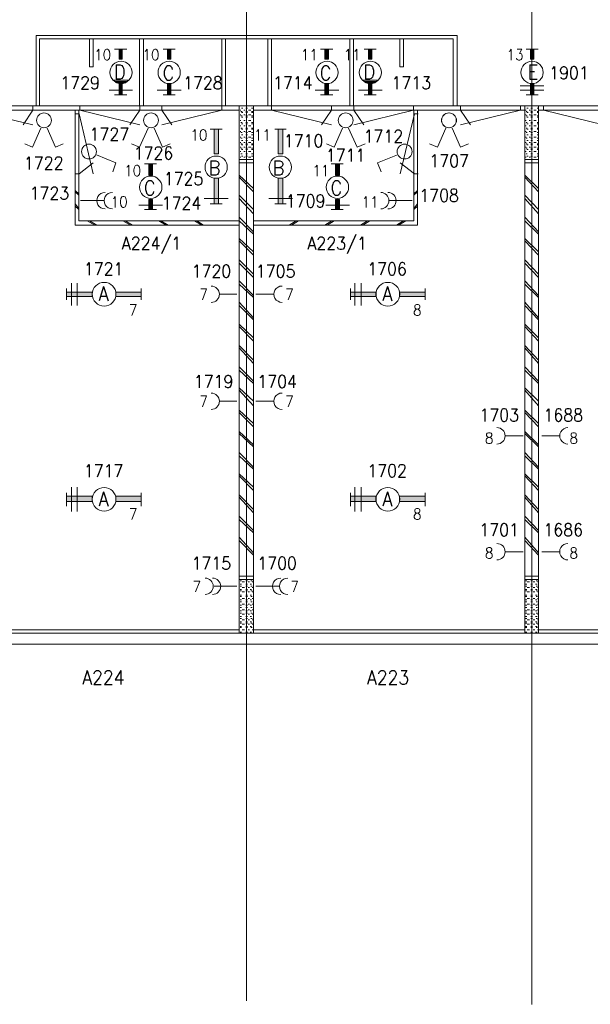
# Model space of a CAD drawing. Header units: metres. Extents: x -167 to -48, y -1901 to -1817.
# Tile 26 of 55: x -107 to -99, y -1865 to -1852. Entities that reach past the tile are written whole.
import ezdxf
from ezdxf.enums import TextEntityAlignment as Align

# ---------------------------------------------------------------- set-up
doc = ezdxf.new("R2010")
doc.units = ezdxf.units.M
doc.header["$MEASUREMENT"] = 0
doc.layers.add('Level 1', color=1, linetype='Continuous', lineweight=0)
doc.styles.add('Style-STANDARD', font='STANDARD.shx')

# ---------------------------------------------------------------- blocks, each defined once
blk = doc.blocks.new('FCAD15')
at = {"layer": 'Level 1', "color": 1, "linetype": 'Continuous', "lineweight": 0}
blk.add_circle((0, 0), 1, dxfattribs=at)
blk = doc.blocks.new('FCAD16')
at = {"layer": 'Level 1', "color": 1, "linetype": 'Continuous', "lineweight": 0}
blk.add_circle((0, 0), 1, dxfattribs=at)
blk = doc.blocks.new('FCAD17')
at = {"layer": 'Level 1', "color": 1, "linetype": 'Continuous', "lineweight": 0}
blk.add_circle((0, 0), 1, dxfattribs=at)
blk = doc.blocks.new('FCAD18')
at = {"layer": 'Level 1', "color": 1, "linetype": 'Continuous', "lineweight": 0}
blk.add_circle((0, 0), 1, dxfattribs=at)

msp = doc.modelspace()

# ---------------------------------------------------------------- linework, layer by layer
at = {"layer": 'Level 1', "color": 11, "linetype": 'Continuous', "lineweight": 0}
for p, q in [((-103.503, -1838.601), (-103.503, -1865.305)), ((-99.507, -1838.601), (-99.507, -1865.352)), ((-153.351, -1852.758), (-53.808, -1852.758)), ((-153.351, -1860.305), (-53.808, -1860.305))]:
    msp.add_line(p, q, dxfattribs=at)
at = {"layer": 'Level 1', "color": 1, "linetype": 'Continuous', "lineweight": 0}
for p, q in [((-106.451, -1852.758), (-106.451, -1851.773)), ((-106.451, -1851.773), (-100.554, -1851.773)), ((-100.554, -1852.758), (-100.554, -1851.773)), ((-106.402, -1852.758), (-106.402, -1851.82)), ((-106.402, -1851.82), (-100.607, -1851.82)), ((-105.703, -1851.82), (-105.703, -1852.211)), ((-105.652, -1852.211), (-105.652, -1851.82)), ((-105.001, -1852.758), (-105.001, -1851.82)), ((-104.949, -1852.758), (-104.949, -1851.82)), ((-103.851, -1852.758), (-103.851, -1851.82)), ((-103.798, -1852.758), (-103.798, -1851.82)), ((-103.203, -1852.758), (-103.203, -1851.82)), ((-103.154, -1852.758), (-103.154, -1851.82)), ((-102.054, -1852.758), (-102.054, -1851.82)), ((-102.007, -1852.758), (-102.007, -1851.82)), ((-101.355, -1852.211), (-101.355, -1851.82)), ((-101.306, -1851.82), (-101.306, -1852.211)), ((-100.607, -1852.758), (-100.607, -1851.82)), ((-105.179, -1851.961), (-105.351, -1851.961)), ((-104.501, -1851.961), (-104.673, -1851.961)), ((-102.294, -1851.961), (-102.466, -1851.961)), ((-101.687, -1851.961), (-101.855, -1851.961)), ((-99.585, -1851.961), (-99.416, -1851.961)), ((-105.703, -1852.211), (-105.652, -1852.211)), ((-101.306, -1852.211), (-101.355, -1852.211)), ((-105.154, -1852.399), (-105.382, -1852.399)), ((-105.162, -1852.399), (-105.363, -1852.399)), ((-105.173, -1852.414), (-105.351, -1852.414)), ((-105.191, -1852.43), (-105.339, -1852.43)), ((-105.203, -1852.43), (-105.314, -1852.43)), ((-101.656, -1852.399), (-101.884, -1852.399)), ((-101.668, -1852.399), (-101.863, -1852.399)), ((-101.675, -1852.414), (-101.855, -1852.414)), ((-101.695, -1852.43), (-101.847, -1852.43)), ((-101.703, -1852.43), (-101.816, -1852.43)), ((-99.671, -1852.477), (-99.337, -1852.477)), ((-105.099, -1852.539), (-105.429, -1852.539)), ((-105.179, -1852.601), (-105.351, -1852.601)), ((-104.419, -1852.539), (-104.755, -1852.539)), ((-104.501, -1852.601), (-104.673, -1852.601)), ((-102.209, -1852.539), (-102.544, -1852.539)), ((-102.294, -1852.601), (-102.466, -1852.601)), ((-101.601, -1852.539), (-101.937, -1852.539)), ((-101.687, -1852.601), (-101.855, -1852.601)), ((-99.671, -1852.539), (-99.337, -1852.539)), ((-99.585, -1852.601), (-99.416, -1852.601)), ((-151.554, -1852.758), (-63.644, -1852.758)), ((-106.496, -1852.758), (-106.496, -1852.82)), ((-105.839, -1852.758), (-105.839, -1852.82)), ((-104.999, -1852.758), (-104.999, -1852.82)), ((-104.689, -1852.758), (-104.689, -1852.82)), ((-103.849, -1852.758), (-103.849, -1852.82)), ((-103.605, -1860.148), (-103.605, -1852.758)), ((-103.404, -1860.148), (-103.404, -1852.758)), ((-103.152, -1852.758), (-103.152, -1852.82)), ((-102.312, -1852.758), (-102.312, -1852.82)), ((-102.001, -1852.758), (-102.001, -1852.82)), ((-101.162, -1852.758), (-101.162, -1852.82)), ((-100.505, -1852.758), (-100.505, -1852.82)), ((-99.666, -1852.758), (-99.666, -1852.82)), ((-99.605, -1860.148), (-99.605, -1852.758)), ((-99.412, -1860.148), (-99.412, -1852.758)), ((-99.341, -1852.758), (-99.341, -1852.82)), ((-107.4, -1852.82), (-103.605, -1852.82)), ((-107.335, -1852.82), (-106.496, -1853.023)), ((-106.496, -1852.82), (-106.634, -1853.023)), ((-105.902, -1854.43), (-105.902, -1852.82)), ((-105.9, -1852.867), (-105.849, -1852.867)), ((-105.851, -1854.367), (-105.851, -1852.82)), ((-105.849, -1852.867), (-105.65, -1853.711)), ((-105.839, -1852.82), (-104.999, -1853.023)), ((-104.999, -1852.82), (-105.14, -1853.023)), ((-103.849, -1852.82), (-104.689, -1853.023)), ((-104.689, -1852.82), (-104.548, -1853.023)), ((-103.585, -1852.82), (-103.593, -1852.82)), ((-103.585, -1852.883), (-103.593, -1852.883)), ((-103.564, -1852.836), (-103.585, -1852.836)), ((-103.564, -1852.898), (-103.585, -1852.898)), ((-103.556, -1852.789), (-103.574, -1852.789)), ((-103.556, -1852.852), (-103.574, -1852.852)), ((-103.523, -1852.82), (-103.543, -1852.82)), ((-103.523, -1852.883), (-103.543, -1852.883)), ((-103.492, -1852.789), (-103.511, -1852.789)), ((-103.492, -1852.836), (-103.511, -1852.836)), ((-103.492, -1852.852), (-103.511, -1852.852)), ((-103.492, -1852.898), (-103.511, -1852.898)), ((-103.445, -1852.82), (-103.474, -1852.82)), ((-103.445, -1852.883), (-103.474, -1852.883)), ((-103.414, -1852.789), (-103.433, -1852.789)), ((-103.414, -1852.836), (-103.433, -1852.836)), ((-103.414, -1852.852), (-103.433, -1852.852)), ((-103.414, -1852.898), (-103.433, -1852.898)), ((-103.404, -1852.82), (-99.605, -1852.82)), ((-103.152, -1852.82), (-102.312, -1853.023)), ((-102.312, -1852.82), (-102.451, -1853.023)), ((-101.162, -1852.82), (-102.001, -1853.023)), ((-102.001, -1852.82), (-101.861, -1853.023)), ((-101.152, -1852.867), (-101.351, -1853.711)), ((-101.158, -1854.367), (-101.158, -1852.82)), ((-101.101, -1852.867), (-101.152, -1852.867)), ((-101.107, -1854.43), (-101.107, -1852.82)), ((-99.666, -1852.82), (-100.505, -1853.023)), ((-100.505, -1852.82), (-100.365, -1853.023)), ((-99.585, -1852.82), (-99.593, -1852.82)), ((-99.585, -1852.883), (-99.593, -1852.883)), ((-99.572, -1852.836), (-99.585, -1852.836)), ((-99.572, -1852.898), (-99.585, -1852.898)), ((-99.56, -1852.789), (-99.576, -1852.789)), ((-99.56, -1852.852), (-99.576, -1852.852)), ((-99.527, -1852.82), (-99.546, -1852.82)), ((-99.527, -1852.883), (-99.546, -1852.883)), ((-99.498, -1852.789), (-99.519, -1852.789)), ((-99.498, -1852.836), (-99.519, -1852.836)), ((-99.498, -1852.852), (-99.519, -1852.852)), ((-99.498, -1852.898), (-99.519, -1852.898)), ((-99.445, -1852.82), (-99.478, -1852.82)), ((-99.445, -1852.883), (-99.478, -1852.883)), ((-99.416, -1852.789), (-99.433, -1852.789)), ((-99.416, -1852.836), (-99.433, -1852.836)), ((-99.416, -1852.852), (-99.433, -1852.852)), ((-99.416, -1852.898), (-99.433, -1852.898)), ((-99.412, -1852.82), (-95.613, -1852.82)), ((-99.341, -1852.82), (-98.501, -1853.023)), ((-103.585, -1852.961), (-103.593, -1852.961)), ((-103.585, -1853.039), (-103.593, -1853.039)), ((-103.564, -1852.992), (-103.585, -1852.992)), ((-103.556, -1852.914), (-103.574, -1852.914)), ((-103.556, -1853.008), (-103.574, -1853.008)), ((-103.523, -1852.961), (-103.543, -1852.961)), ((-103.523, -1853.039), (-103.543, -1853.039)), ((-103.492, -1852.914), (-103.511, -1852.914)), ((-103.492, -1852.992), (-103.511, -1852.992)), ((-103.492, -1853.008), (-103.511, -1853.008)), ((-103.445, -1852.961), (-103.474, -1852.961)), ((-103.445, -1853.039), (-103.474, -1853.039)), ((-103.414, -1852.914), (-103.433, -1852.914)), ((-103.414, -1852.992), (-103.433, -1852.992)), ((-103.414, -1853.008), (-103.433, -1853.008)), ((-99.585, -1852.961), (-99.593, -1852.961)), ((-99.585, -1853.039), (-99.593, -1853.039)), ((-99.572, -1852.992), (-99.585, -1852.992)), ((-99.56, -1852.914), (-99.576, -1852.914)), ((-99.56, -1853.008), (-99.576, -1853.008)), ((-99.527, -1852.961), (-99.546, -1852.961)), ((-99.527, -1853.039), (-99.546, -1853.039)), ((-99.498, -1852.914), (-99.519, -1852.914)), ((-99.498, -1852.992), (-99.519, -1852.992)), ((-99.498, -1853.008), (-99.519, -1853.008)), ((-99.445, -1852.961), (-99.478, -1852.961)), ((-99.445, -1853.039), (-99.478, -1853.039)), ((-99.416, -1852.914), (-99.433, -1852.914)), ((-99.416, -1852.992), (-99.433, -1852.992)), ((-99.416, -1853.008), (-99.433, -1853.008)), ((-106.384, -1853.07), (-106.501, -1853.336)), ((-106.298, -1853.07), (-106.181, -1853.336)), ((-104.882, -1853.07), (-105.001, -1853.336)), ((-104.796, -1853.07), (-104.681, -1853.336)), ((-104.011, -1853.086), (-103.843, -1853.086)), ((-103.585, -1853.117), (-103.593, -1853.117)), ((-103.564, -1853.07), (-103.585, -1853.07)), ((-103.564, -1853.133), (-103.585, -1853.133)), ((-103.556, -1853.086), (-103.574, -1853.086)), ((-103.556, -1853.164), (-103.574, -1853.164)), ((-103.523, -1853.117), (-103.543, -1853.117)), ((-103.492, -1853.07), (-103.511, -1853.07)), ((-103.492, -1853.086), (-103.511, -1853.086)), ((-103.492, -1853.133), (-103.511, -1853.133)), ((-103.492, -1853.164), (-103.511, -1853.164)), ((-103.445, -1853.117), (-103.474, -1853.117)), ((-103.414, -1853.07), (-103.433, -1853.07)), ((-103.414, -1853.086), (-103.433, -1853.086)), ((-103.414, -1853.133), (-103.433, -1853.133)), ((-103.414, -1853.164), (-103.433, -1853.164)), ((-103.109, -1853.086), (-102.947, -1853.086)), ((-102.16, -1853.07), (-102.275, -1853.336)), ((-102.074, -1853.07), (-101.955, -1853.336)), ((-100.712, -1853.07), (-100.826, -1853.336)), ((-100.623, -1853.07), (-100.505, -1853.336)), ((-99.585, -1853.117), (-99.593, -1853.117)), ((-99.572, -1853.07), (-99.585, -1853.07)), ((-99.572, -1853.133), (-99.585, -1853.133)), ((-99.56, -1853.086), (-99.576, -1853.086)), ((-99.56, -1853.164), (-99.576, -1853.164)), ((-99.527, -1853.117), (-99.546, -1853.117)), ((-99.498, -1853.07), (-99.519, -1853.07)), ((-99.498, -1853.086), (-99.519, -1853.086)), ((-99.498, -1853.133), (-99.519, -1853.133)), ((-99.498, -1853.164), (-99.519, -1853.164)), ((-99.445, -1853.117), (-99.478, -1853.117)), ((-99.416, -1853.07), (-99.433, -1853.07)), ((-99.416, -1853.086), (-99.433, -1853.086)), ((-99.416, -1853.133), (-99.433, -1853.133)), ((-99.416, -1853.164), (-99.433, -1853.164)), ((-106.501, -1853.336), (-106.611, -1853.289)), ((-106.181, -1853.336), (-106.07, -1853.289)), ((-105.001, -1853.336), (-105.113, -1853.289)), ((-104.681, -1853.336), (-104.572, -1853.289)), ((-103.585, -1853.195), (-103.593, -1853.195)), ((-103.585, -1853.273), (-103.593, -1853.273)), ((-103.564, -1853.211), (-103.585, -1853.211)), ((-103.564, -1853.289), (-103.585, -1853.289)), ((-103.556, -1853.242), (-103.574, -1853.242)), ((-103.556, -1853.305), (-103.574, -1853.305)), ((-103.523, -1853.195), (-103.543, -1853.195)), ((-103.523, -1853.273), (-103.543, -1853.273)), ((-103.492, -1853.211), (-103.511, -1853.211)), ((-103.492, -1853.242), (-103.511, -1853.242)), ((-103.492, -1853.289), (-103.511, -1853.289)), ((-103.492, -1853.305), (-103.511, -1853.305)), ((-103.445, -1853.195), (-103.474, -1853.195)), ((-103.445, -1853.273), (-103.474, -1853.273)), ((-103.414, -1853.211), (-103.433, -1853.211)), ((-103.414, -1853.242), (-103.433, -1853.242)), ((-103.414, -1853.289), (-103.433, -1853.289)), ((-103.414, -1853.305), (-103.433, -1853.305)), ((-102.275, -1853.336), (-102.384, -1853.289)), ((-101.955, -1853.336), (-101.843, -1853.289)), ((-100.826, -1853.336), (-100.939, -1853.289)), ((-100.505, -1853.336), (-100.394, -1853.289)), ((-99.585, -1853.195), (-99.593, -1853.195)), ((-99.585, -1853.273), (-99.593, -1853.273)), ((-99.572, -1853.211), (-99.585, -1853.211)), ((-99.572, -1853.289), (-99.585, -1853.289)), ((-99.56, -1853.242), (-99.576, -1853.242)), ((-99.56, -1853.305), (-99.576, -1853.305)), ((-99.527, -1853.195), (-99.546, -1853.195)), ((-99.527, -1853.273), (-99.546, -1853.273)), ((-99.498, -1853.211), (-99.519, -1853.211)), ((-99.498, -1853.242), (-99.519, -1853.242)), ((-99.498, -1853.289), (-99.519, -1853.289)), ((-99.498, -1853.305), (-99.519, -1853.305)), ((-99.445, -1853.195), (-99.478, -1853.195)), ((-99.445, -1853.273), (-99.478, -1853.273)), ((-99.416, -1853.211), (-99.433, -1853.211)), ((-99.416, -1853.242), (-99.433, -1853.242)), ((-99.416, -1853.289), (-99.433, -1853.289)), ((-99.416, -1853.305), (-99.433, -1853.305)), ((-105.605, -1853.445), (-105.334, -1853.555)), ((-103.585, -1853.336), (-103.593, -1853.336)), ((-103.585, -1853.398), (-103.593, -1853.398)), ((-103.564, -1853.352), (-103.585, -1853.352)), ((-103.564, -1853.43), (-103.585, -1853.43)), ((-103.556, -1853.367), (-103.574, -1853.367)), ((-103.556, -1853.461), (-103.574, -1853.461)), ((-103.523, -1853.336), (-103.543, -1853.336)), ((-103.523, -1853.398), (-103.543, -1853.398)), ((-103.492, -1853.352), (-103.511, -1853.352)), ((-103.492, -1853.367), (-103.511, -1853.367)), ((-103.492, -1853.43), (-103.511, -1853.43)), ((-103.492, -1853.461), (-103.511, -1853.461)), ((-103.445, -1853.336), (-103.474, -1853.336)), ((-103.445, -1853.398), (-103.474, -1853.398)), ((-103.414, -1853.352), (-103.433, -1853.352)), ((-103.414, -1853.367), (-103.433, -1853.367)), ((-103.414, -1853.43), (-103.433, -1853.43)), ((-103.414, -1853.461), (-103.433, -1853.461)), ((-101.388, -1853.445), (-101.668, -1853.555)), ((-99.585, -1853.336), (-99.593, -1853.336)), ((-99.585, -1853.398), (-99.593, -1853.398)), ((-99.572, -1853.352), (-99.585, -1853.352)), ((-99.572, -1853.43), (-99.585, -1853.43)), ((-99.56, -1853.367), (-99.576, -1853.367)), ((-99.56, -1853.461), (-99.576, -1853.461)), ((-99.527, -1853.336), (-99.546, -1853.336)), ((-99.527, -1853.398), (-99.546, -1853.398)), ((-99.498, -1853.352), (-99.519, -1853.352)), ((-99.498, -1853.367), (-99.519, -1853.367)), ((-99.498, -1853.43), (-99.519, -1853.43)), ((-99.498, -1853.461), (-99.519, -1853.461)), ((-99.445, -1853.336), (-99.478, -1853.336)), ((-99.445, -1853.398), (-99.478, -1853.398)), ((-99.416, -1853.352), (-99.433, -1853.352)), ((-99.416, -1853.367), (-99.433, -1853.367)), ((-99.416, -1853.43), (-99.433, -1853.43)), ((-99.416, -1853.461), (-99.433, -1853.461)), ((-105.849, -1853.711), (-105.65, -1853.555)), ((-105.334, -1853.555), (-105.378, -1853.68)), ((-104.763, -1853.57), (-104.935, -1853.57)), ((-103.404, -1853.508), (-103.605, -1853.508)), ((-103.404, -1853.555), (-103.605, -1853.555)), ((-103.585, -1853.476), (-103.593, -1853.476)), ((-103.564, -1853.508), (-103.585, -1853.508)), ((-103.523, -1853.476), (-103.543, -1853.476)), ((-103.492, -1853.508), (-103.511, -1853.508)), ((-103.445, -1853.476), (-103.474, -1853.476)), ((-103.414, -1853.508), (-103.433, -1853.508)), ((-102.148, -1853.57), (-102.316, -1853.57)), ((-101.668, -1853.555), (-101.617, -1853.68)), ((-101.152, -1853.711), (-101.351, -1853.555)), ((-99.412, -1853.508), (-99.605, -1853.508)), ((-99.412, -1853.555), (-99.605, -1853.555)), ((-99.585, -1853.476), (-99.593, -1853.476)), ((-99.572, -1853.508), (-99.585, -1853.508)), ((-99.527, -1853.476), (-99.546, -1853.476)), ((-99.498, -1853.508), (-99.519, -1853.508)), ((-99.445, -1853.476), (-99.478, -1853.476)), ((-99.416, -1853.508), (-99.433, -1853.508)), ((-105.9, -1853.711), (-105.849, -1853.711)), ((-103.404, -1853.914), (-103.605, -1853.727)), ((-101.101, -1853.711), (-101.152, -1853.711)), ((-99.412, -1853.914), (-99.605, -1853.727)), ((-103.404, -1853.961), (-103.605, -1853.758)), ((-99.412, -1853.961), (-99.605, -1853.758)), ((-105.851, -1853.992), (-105.902, -1853.945)), ((-105.851, -1854.008), (-105.902, -1853.961)), ((-103.404, -1854.211), (-103.605, -1854.008)), ((-101.158, -1853.992), (-101.107, -1853.945)), ((-101.158, -1854.008), (-101.107, -1853.961)), ((-99.412, -1854.211), (-99.605, -1854.008)), ((-105.851, -1854.195), (-105.902, -1854.133)), ((-105.503, -1854.086), (-105.828, -1854.086)), ((-104.681, -1854.148), (-105.013, -1854.148)), ((-103.761, -1854.055), (-104.097, -1854.055)), ((-104.011, -1854.133), (-103.843, -1854.133)), ((-103.404, -1854.273), (-103.605, -1854.055)), ((-102.861, -1854.055), (-103.191, -1854.055)), ((-103.109, -1854.133), (-102.947, -1854.133)), ((-102.062, -1854.148), (-102.394, -1854.148)), ((-101.503, -1854.086), (-101.181, -1854.086)), ((-101.158, -1854.195), (-101.107, -1854.133)), ((-99.412, -1854.273), (-99.605, -1854.055)), ((-105.851, -1854.211), (-105.902, -1854.164)), ((-104.763, -1854.211), (-104.935, -1854.211)), ((-102.148, -1854.211), (-102.316, -1854.211)), ((-101.158, -1854.211), (-101.107, -1854.164)), ((-103.605, -1854.367), (-105.851, -1854.367)), ((-105.628, -1854.43), (-105.734, -1854.367)), ((-105.601, -1854.43), (-105.703, -1854.367)), ((-105.128, -1854.43), (-105.236, -1854.367)), ((-105.099, -1854.43), (-105.203, -1854.367)), ((-104.63, -1854.43), (-104.732, -1854.367)), ((-104.603, -1854.43), (-104.705, -1854.367)), ((-104.13, -1854.43), (-104.234, -1854.367)), ((-104.105, -1854.43), (-104.201, -1854.367)), ((-103.404, -1854.523), (-103.605, -1854.32)), ((-103.404, -1854.555), (-103.605, -1854.367)), ((-103.404, -1854.367), (-101.158, -1854.367)), ((-102.904, -1854.43), (-102.806, -1854.367)), ((-102.873, -1854.43), (-102.775, -1854.367)), ((-102.406, -1854.43), (-102.308, -1854.367)), ((-102.373, -1854.43), (-102.275, -1854.367)), ((-101.906, -1854.43), (-101.808, -1854.367)), ((-101.874, -1854.43), (-101.777, -1854.367)), ((-101.404, -1854.43), (-101.306, -1854.367)), ((-101.374, -1854.43), (-101.273, -1854.367)), ((-99.412, -1854.523), (-99.605, -1854.32)), ((-99.412, -1854.555), (-99.605, -1854.367)), ((-103.605, -1854.43), (-105.902, -1854.43)), ((-103.404, -1854.43), (-101.107, -1854.43)), ((-103.404, -1854.805), (-103.605, -1854.617)), ((-103.404, -1854.852), (-103.605, -1854.649)), ((-99.412, -1854.805), (-99.605, -1854.617)), ((-99.412, -1854.852), (-99.605, -1854.649)), ((-103.404, -1855.117), (-103.605, -1854.914)), ((-103.404, -1855.164), (-103.605, -1854.961)), ((-99.412, -1855.117), (-99.605, -1854.914)), ((-99.412, -1855.164), (-99.605, -1854.961)), ((-105.955, -1855.555), (-105.955, -1855.242)), ((-105.876, -1855.555), (-105.876, -1855.242)), ((-103.404, -1855.414), (-103.605, -1855.211)), ((-101.984, -1855.555), (-101.984, -1855.242)), ((-101.898, -1855.555), (-101.898, -1855.242)), ((-99.412, -1855.414), (-99.605, -1855.211)), ((-106.025, -1855.32), (-106.025, -1855.476)), ((-104.978, -1855.32), (-104.978, -1855.476)), ((-103.404, -1855.445), (-103.605, -1855.258)), ((-102.048, -1855.32), (-102.048, -1855.476)), ((-101.001, -1855.32), (-101.001, -1855.476)), ((-99.412, -1855.445), (-99.605, -1855.258)), ((-103.638, -1855.398), (-103.876, -1855.398)), ((-103.404, -1855.727), (-103.605, -1855.508)), ((-103.371, -1855.398), (-103.128, -1855.398)), ((-99.412, -1855.727), (-99.605, -1855.508)), ((-103.404, -1855.758), (-103.605, -1855.555)), ((-99.412, -1855.758), (-99.605, -1855.555)), ((-103.404, -1856.008), (-103.605, -1855.82)), ((-103.404, -1856.055), (-103.605, -1855.851)), ((-99.412, -1856.008), (-99.605, -1855.82)), ((-99.412, -1856.055), (-99.605, -1855.851)), ((-103.404, -1856.32), (-103.605, -1856.117)), ((-103.404, -1856.367), (-103.605, -1856.148)), ((-99.412, -1856.32), (-99.605, -1856.117)), ((-99.412, -1856.367), (-99.605, -1856.148)), ((-103.404, -1856.617), (-103.605, -1856.414)), ((-103.404, -1856.649), (-103.605, -1856.461)), ((-99.412, -1856.617), (-99.605, -1856.414)), ((-99.412, -1856.649), (-99.605, -1856.461)), ((-103.404, -1856.898), (-103.605, -1856.711)), ((-103.404, -1856.961), (-103.605, -1856.742)), ((-99.412, -1856.898), (-99.605, -1856.711)), ((-99.412, -1856.961), (-99.605, -1856.742)), ((-103.638, -1856.898), (-103.876, -1856.898)), ((-103.371, -1856.898), (-103.128, -1856.898)), ((-103.404, -1857.211), (-103.605, -1857.023)), ((-99.412, -1857.211), (-99.605, -1857.023)), ((-103.404, -1857.258), (-103.605, -1857.055)), ((-99.412, -1857.258), (-99.605, -1857.055)), ((-103.404, -1857.508), (-103.605, -1857.32)), ((-99.412, -1857.508), (-99.605, -1857.32)), ((-103.404, -1857.539), (-103.605, -1857.352)), ((-99.628, -1857.383), (-99.875, -1857.383)), ((-99.412, -1857.539), (-99.605, -1857.352)), ((-99.367, -1857.383), (-99.121, -1857.383)), ((-103.404, -1857.82), (-103.605, -1857.617)), ((-103.404, -1857.851), (-103.605, -1857.664)), ((-99.412, -1857.82), (-99.605, -1857.617)), ((-99.412, -1857.851), (-99.605, -1857.664)), ((-103.404, -1858.101), (-103.605, -1857.914)), ((-103.404, -1858.148), (-103.605, -1857.945)), ((-99.412, -1858.101), (-99.605, -1857.914)), ((-99.412, -1858.148), (-99.605, -1857.945)), ((-105.955, -1858.445), (-105.955, -1858.101)), ((-105.876, -1858.445), (-105.876, -1858.101)), ((-101.984, -1858.445), (-101.984, -1858.101)), ((-101.898, -1858.445), (-101.898, -1858.101)), ((-106.025, -1858.18), (-106.025, -1858.367)), ((-104.978, -1858.18), (-104.978, -1858.367)), ((-103.404, -1858.414), (-103.605, -1858.211)), ((-103.404, -1858.461), (-103.605, -1858.242)), ((-102.048, -1858.18), (-102.048, -1858.367)), ((-101.001, -1858.18), (-101.001, -1858.367)), ((-99.412, -1858.414), (-99.605, -1858.211)), ((-99.412, -1858.461), (-99.605, -1858.242)), ((-103.404, -1858.711), (-103.605, -1858.508)), ((-103.404, -1858.742), (-103.605, -1858.555)), ((-99.412, -1858.711), (-99.605, -1858.508)), ((-99.412, -1858.742), (-99.605, -1858.555)), ((-103.404, -1859.023), (-103.605, -1858.805)), ((-99.412, -1859.023), (-99.605, -1858.805)), ((-103.404, -1859.055), (-103.605, -1858.852)), ((-99.412, -1859.055), (-99.605, -1858.852)), ((-99.628, -1859.008), (-99.875, -1859.008)), ((-99.367, -1859.008), (-99.121, -1859.008)), ((-103.605, -1859.352), (-103.404, -1859.352)), ((-99.605, -1859.352), (-99.412, -1859.352)), ((-103.959, -1859.492), (-103.638, -1859.492)), ((-103.605, -1859.398), (-103.404, -1859.398)), ((-103.593, -1859.414), (-103.574, -1859.414)), ((-103.593, -1859.461), (-103.574, -1859.461)), ((-103.593, -1859.492), (-103.574, -1859.492)), ((-103.564, -1859.43), (-103.531, -1859.43)), ((-103.564, -1859.508), (-103.531, -1859.508)), ((-103.511, -1859.414), (-103.492, -1859.414)), ((-103.511, -1859.461), (-103.492, -1859.461)), ((-103.511, -1859.492), (-103.492, -1859.492)), ((-103.482, -1859.43), (-103.464, -1859.43)), ((-103.482, -1859.508), (-103.464, -1859.508)), ((-103.453, -1859.461), (-103.433, -1859.461)), ((-103.445, -1859.414), (-103.425, -1859.414)), ((-103.445, -1859.492), (-103.425, -1859.492)), ((-103.425, -1859.43), (-103.414, -1859.43)), ((-103.425, -1859.508), (-103.414, -1859.508)), ((-103.046, -1859.492), (-103.371, -1859.492)), ((-99.605, -1859.398), (-99.412, -1859.398)), ((-99.593, -1859.414), (-99.576, -1859.414)), ((-99.593, -1859.461), (-99.576, -1859.461)), ((-99.593, -1859.492), (-99.576, -1859.492)), ((-99.572, -1859.43), (-99.539, -1859.43)), ((-99.572, -1859.508), (-99.539, -1859.508)), ((-99.519, -1859.414), (-99.498, -1859.414)), ((-99.519, -1859.461), (-99.498, -1859.461)), ((-99.519, -1859.492), (-99.498, -1859.492)), ((-99.49, -1859.43), (-99.464, -1859.43)), ((-99.49, -1859.508), (-99.464, -1859.508)), ((-99.457, -1859.461), (-99.433, -1859.461)), ((-99.445, -1859.414), (-99.425, -1859.414)), ((-99.445, -1859.492), (-99.425, -1859.492)), ((-99.425, -1859.43), (-99.416, -1859.43)), ((-99.425, -1859.508), (-99.416, -1859.508)), ((-103.593, -1859.539), (-103.574, -1859.539)), ((-103.593, -1859.555), (-103.574, -1859.555)), ((-103.593, -1859.617), (-103.574, -1859.617)), ((-103.593, -1859.633), (-103.574, -1859.633)), ((-103.564, -1859.57), (-103.531, -1859.57)), ((-103.564, -1859.664), (-103.531, -1859.664)), ((-103.511, -1859.539), (-103.492, -1859.539)), ((-103.511, -1859.555), (-103.492, -1859.555)), ((-103.511, -1859.617), (-103.492, -1859.617)), ((-103.511, -1859.633), (-103.492, -1859.633)), ((-103.482, -1859.57), (-103.464, -1859.57)), ((-103.482, -1859.664), (-103.464, -1859.664)), ((-103.453, -1859.539), (-103.433, -1859.539)), ((-103.453, -1859.617), (-103.433, -1859.617)), ((-103.445, -1859.555), (-103.425, -1859.555)), ((-103.445, -1859.633), (-103.425, -1859.633)), ((-103.425, -1859.57), (-103.414, -1859.57)), ((-103.425, -1859.664), (-103.414, -1859.664)), ((-99.593, -1859.539), (-99.576, -1859.539)), ((-99.593, -1859.555), (-99.576, -1859.555)), ((-99.593, -1859.617), (-99.576, -1859.617)), ((-99.593, -1859.633), (-99.576, -1859.633)), ((-99.572, -1859.57), (-99.539, -1859.57)), ((-99.572, -1859.664), (-99.539, -1859.664)), ((-99.519, -1859.539), (-99.498, -1859.539)), ((-99.519, -1859.555), (-99.498, -1859.555)), ((-99.519, -1859.617), (-99.498, -1859.617)), ((-99.519, -1859.633), (-99.498, -1859.633)), ((-99.49, -1859.57), (-99.464, -1859.57)), ((-99.49, -1859.664), (-99.464, -1859.664)), ((-99.457, -1859.539), (-99.433, -1859.539)), ((-99.457, -1859.617), (-99.433, -1859.617)), ((-99.445, -1859.555), (-99.425, -1859.555)), ((-99.445, -1859.633), (-99.425, -1859.633)), ((-99.425, -1859.57), (-99.416, -1859.57)), ((-99.425, -1859.664), (-99.416, -1859.664)), ((-103.593, -1859.68), (-103.574, -1859.68)), ((-103.593, -1859.711), (-103.574, -1859.711)), ((-103.593, -1859.758), (-103.574, -1859.758)), ((-103.593, -1859.789), (-103.574, -1859.789)), ((-103.564, -1859.742), (-103.531, -1859.742)), ((-103.511, -1859.68), (-103.492, -1859.68)), ((-103.511, -1859.711), (-103.492, -1859.711)), ((-103.511, -1859.758), (-103.492, -1859.758)), ((-103.511, -1859.789), (-103.492, -1859.789)), ((-103.482, -1859.742), (-103.464, -1859.742)), ((-103.453, -1859.68), (-103.433, -1859.68)), ((-103.453, -1859.758), (-103.433, -1859.758)), ((-103.445, -1859.711), (-103.425, -1859.711)), ((-103.445, -1859.789), (-103.425, -1859.789)), ((-103.425, -1859.742), (-103.414, -1859.742)), ((-99.593, -1859.68), (-99.576, -1859.68)), ((-99.593, -1859.711), (-99.576, -1859.711)), ((-99.593, -1859.758), (-99.576, -1859.758)), ((-99.593, -1859.789), (-99.576, -1859.789)), ((-99.572, -1859.742), (-99.539, -1859.742)), ((-99.519, -1859.68), (-99.498, -1859.68)), ((-99.519, -1859.711), (-99.498, -1859.711)), ((-99.519, -1859.758), (-99.498, -1859.758)), ((-99.519, -1859.789), (-99.498, -1859.789)), ((-99.49, -1859.742), (-99.464, -1859.742)), ((-99.457, -1859.68), (-99.433, -1859.68)), ((-99.457, -1859.758), (-99.433, -1859.758)), ((-99.445, -1859.711), (-99.425, -1859.711)), ((-99.445, -1859.789), (-99.425, -1859.789)), ((-99.425, -1859.742), (-99.416, -1859.742)), ((-103.593, -1859.836), (-103.574, -1859.836)), ((-103.593, -1859.867), (-103.574, -1859.867)), ((-103.593, -1859.914), (-103.574, -1859.914)), ((-103.593, -1859.945), (-103.574, -1859.945)), ((-103.564, -1859.82), (-103.531, -1859.82)), ((-103.564, -1859.883), (-103.531, -1859.883)), ((-103.511, -1859.836), (-103.492, -1859.836)), ((-103.511, -1859.867), (-103.492, -1859.867)), ((-103.511, -1859.914), (-103.492, -1859.914)), ((-103.511, -1859.945), (-103.492, -1859.945)), ((-103.482, -1859.82), (-103.464, -1859.82)), ((-103.482, -1859.883), (-103.464, -1859.883)), ((-103.453, -1859.836), (-103.433, -1859.836)), ((-103.453, -1859.914), (-103.433, -1859.914)), ((-103.445, -1859.867), (-103.425, -1859.867)), ((-103.445, -1859.945), (-103.425, -1859.945)), ((-103.425, -1859.82), (-103.414, -1859.82)), ((-103.425, -1859.883), (-103.414, -1859.883)), ((-99.593, -1859.836), (-99.576, -1859.836)), ((-99.593, -1859.867), (-99.576, -1859.867)), ((-99.593, -1859.914), (-99.576, -1859.914)), ((-99.593, -1859.945), (-99.576, -1859.945)), ((-99.572, -1859.82), (-99.539, -1859.82)), ((-99.572, -1859.883), (-99.539, -1859.883)), ((-99.519, -1859.836), (-99.498, -1859.836)), ((-99.519, -1859.867), (-99.498, -1859.867)), ((-99.519, -1859.914), (-99.498, -1859.914)), ((-99.519, -1859.945), (-99.498, -1859.945)), ((-99.49, -1859.82), (-99.464, -1859.82)), ((-99.49, -1859.883), (-99.464, -1859.883)), ((-99.457, -1859.836), (-99.433, -1859.836)), ((-99.457, -1859.914), (-99.433, -1859.914)), ((-99.445, -1859.867), (-99.425, -1859.867)), ((-99.445, -1859.945), (-99.425, -1859.945)), ((-99.425, -1859.82), (-99.416, -1859.82)), ((-99.425, -1859.883), (-99.416, -1859.883)), ((-103.593, -1859.992), (-103.574, -1859.992)), ((-103.593, -1860.008), (-103.574, -1860.008)), ((-103.593, -1860.055), (-103.574, -1860.055)), ((-103.593, -1860.07), (-103.574, -1860.07)), ((-103.564, -1859.961), (-103.531, -1859.961)), ((-103.564, -1860.023), (-103.531, -1860.023)), ((-103.511, -1859.992), (-103.492, -1859.992)), ((-103.511, -1860.008), (-103.492, -1860.008)), ((-103.511, -1860.055), (-103.492, -1860.055)), ((-103.511, -1860.07), (-103.492, -1860.07)), ((-103.482, -1859.961), (-103.464, -1859.961)), ((-103.482, -1860.023), (-103.464, -1860.023)), ((-103.453, -1859.992), (-103.433, -1859.992)), ((-103.453, -1860.055), (-103.433, -1860.055)), ((-103.445, -1860.008), (-103.425, -1860.008)), ((-103.445, -1860.07), (-103.425, -1860.07)), ((-103.425, -1859.961), (-103.414, -1859.961)), ((-103.425, -1860.023), (-103.414, -1860.023)), ((-99.593, -1859.992), (-99.576, -1859.992)), ((-99.593, -1860.008), (-99.576, -1860.008)), ((-99.593, -1860.055), (-99.576, -1860.055)), ((-99.593, -1860.07), (-99.576, -1860.07)), ((-99.572, -1859.961), (-99.539, -1859.961)), ((-99.572, -1860.023), (-99.539, -1860.023)), ((-99.519, -1859.992), (-99.498, -1859.992)), ((-99.519, -1860.008), (-99.498, -1860.008)), ((-99.519, -1860.055), (-99.498, -1860.055)), ((-99.519, -1860.07), (-99.498, -1860.07)), ((-99.49, -1859.961), (-99.464, -1859.961)), ((-99.49, -1860.023), (-99.464, -1860.023)), ((-99.457, -1859.992), (-99.433, -1859.992)), ((-99.457, -1860.055), (-99.433, -1860.055)), ((-99.445, -1860.008), (-99.425, -1860.008)), ((-99.445, -1860.07), (-99.425, -1860.07)), ((-99.425, -1859.961), (-99.416, -1859.961)), ((-99.425, -1860.023), (-99.416, -1860.023)), ((-147.548, -1860.148), (-91.416, -1860.148)), ((-107.4, -1860.101), (-103.605, -1860.101)), ((-103.593, -1860.133), (-103.574, -1860.133)), ((-103.564, -1860.101), (-103.531, -1860.101)), ((-103.511, -1860.133), (-103.492, -1860.133)), ((-103.482, -1860.101), (-103.464, -1860.101)), ((-103.453, -1860.133), (-103.433, -1860.133)), ((-103.425, -1860.101), (-103.414, -1860.101)), ((-103.404, -1860.101), (-99.605, -1860.101)), ((-99.593, -1860.133), (-99.576, -1860.133)), ((-99.572, -1860.101), (-99.539, -1860.101)), ((-99.519, -1860.133), (-99.498, -1860.133)), ((-99.49, -1860.101), (-99.464, -1860.101)), ((-99.457, -1860.133), (-99.433, -1860.133)), ((-99.425, -1860.101), (-99.416, -1860.101)), ((-99.412, -1860.101), (-95.613, -1860.101)), ((-147.701, -1860.305), (-91.267, -1860.305))]:
    msp.add_line(p, q, dxfattribs=at)
for centre, radius in [((-105.261, -1852.289), 0.156), ((-104.587, -1852.289), 0.156), ((-102.376, -1852.289), 0.156), ((-101.769, -1852.289), 0.156), ((-99.503, -1852.289), 0.156), ((-106.341, -1852.961), 0.104), ((-104.841, -1852.961), 0.104), ((-102.115, -1852.961), 0.104), ((-100.669, -1852.961), 0.104), ((-100.666, -1852.961), 0.104), ((-105.71, -1853.398), 0.104), ((-101.289, -1853.398), 0.104), ((-103.929, -1853.617), 0.156), ((-103.029, -1853.617), 0.156), ((-104.845, -1853.898), 0.156), ((-102.23, -1853.898), 0.156)]:
    msp.add_circle(centre, radius, dxfattribs=at)
for centre, start, end in [((-105.486, -1854.086), 90, 270.0002), ((-105.382, -1854.086), 90, 270.0002), ((-101.624, -1854.086), 270.0001, 90), ((-101.523, -1854.086), 270.0001, 90), ((-103.999, -1855.398), 270.0001, 90), ((-103.005, -1855.398), 90, 270.0001), ((-103.999, -1856.898), 270.0001, 90), ((-103.005, -1856.898), 90, 270.0001), ((-99.996, -1857.383), 270.0001, 90), ((-99.001, -1857.383), 90, 270.0001), ((-99.996, -1859.008), 270.0001, 90), ((-99.001, -1859.008), 90, 270.0001), ((-104.085, -1859.492), 270.0001, 90), ((-103.98, -1859.492), 270.0001, 90), ((-103.025, -1859.492), 90, 270.0002), ((-102.927, -1859.492), 90, 270.0002)]:
    msp.add_arc(centre, 0.115, start, end, dxfattribs=at)
at = {"layer": 'Level 1', "color": 1, "linetype": 'Continuous', "lineweight": 0, "extrusion": (0, 0, -1)}
for points in [[(105.289, -1852.101), (105.244, -1852.101), (105.289, -1851.961), (105.244, -1851.961)], [(104.611, -1852.101), (104.566, -1852.101), (104.611, -1851.961), (104.566, -1851.961)], [(102.406, -1852.101), (102.353, -1852.101), (102.406, -1851.961), (102.353, -1851.961)], [(101.796, -1852.101), (101.746, -1852.101), (101.796, -1851.961), (101.746, -1851.961)], [(105.289, -1852.601), (105.244, -1852.601), (105.289, -1852.445), (105.244, -1852.445)], [(104.611, -1852.601), (104.566, -1852.601), (104.611, -1852.445), (104.566, -1852.445)], [(102.406, -1852.601), (102.353, -1852.601), (102.406, -1852.445), (102.353, -1852.445)], [(101.796, -1852.601), (101.746, -1852.601), (101.796, -1852.445), (101.746, -1852.445)], [(103.959, -1853.43), (103.959, -1853.086), (103.894, -1853.43), (103.894, -1853.086)], [(103.06, -1853.43), (103.06, -1853.086), (102.994, -1853.43), (102.994, -1853.086)], [(104.873, -1853.727), (104.822, -1853.727), (104.873, -1853.57), (104.822, -1853.57)], [(102.257, -1853.727), (102.201, -1853.727), (102.257, -1853.57), (102.201, -1853.57)], [(104.873, -1854.211), (104.822, -1854.211), (104.873, -1854.07), (104.822, -1854.07)], [(102.257, -1854.211), (102.201, -1854.211), (102.257, -1854.07), (102.201, -1854.07)], [(105.335, -1855.367), (104.978, -1855.367), (105.335, -1855.43), (104.978, -1855.43)], [(101.359, -1855.367), (101.001, -1855.367), (101.359, -1855.43), (101.001, -1855.43)], [(105.335, -1858.227), (104.978, -1858.227), (105.335, -1858.305), (104.978, -1858.305)], [(101.359, -1858.227), (101.001, -1858.227), (101.359, -1858.305), (101.001, -1858.305)]]:
    msp.add_solid(points, dxfattribs=at)
at = {"layer": 'Level 1', "color": 1, "linetype": 'Continuous', "lineweight": 0}
for points in [[(-99.478, -1852.101), (-99.527, -1852.101), (-99.478, -1851.961), (-99.527, -1851.961)], [(-99.478, -1852.601), (-99.527, -1852.601), (-99.478, -1852.445), (-99.527, -1852.445)], [(-103.894, -1853.773), (-103.894, -1854.133), (-103.959, -1853.773), (-103.959, -1854.133)], [(-102.994, -1853.773), (-102.994, -1854.133), (-103.06, -1853.773), (-103.06, -1854.133)], [(-105.668, -1855.43), (-106.025, -1855.43), (-105.668, -1855.367), (-106.025, -1855.367)], [(-101.691, -1855.43), (-102.048, -1855.43), (-101.691, -1855.367), (-102.048, -1855.367)], [(-105.668, -1858.305), (-106.025, -1858.305), (-105.668, -1858.227), (-106.025, -1858.227)], [(-101.691, -1858.305), (-102.048, -1858.305), (-101.691, -1858.227), (-102.048, -1858.227)]]:
    msp.add_solid(points, dxfattribs=at)
for points in [[(-105.289, -1852.101), (-105.244, -1852.101), (-105.244, -1851.961), (-105.289, -1851.961)], [(-104.611, -1852.101), (-104.566, -1852.101), (-104.566, -1851.961), (-104.611, -1851.961)], [(-102.406, -1852.101), (-102.353, -1852.101), (-102.353, -1851.961), (-102.406, -1851.961)], [(-101.796, -1852.101), (-101.746, -1852.101), (-101.746, -1851.961), (-101.796, -1851.961)], [(-99.478, -1852.101), (-99.527, -1852.101), (-99.527, -1851.961), (-99.478, -1851.961)], [(-105.289, -1852.601), (-105.244, -1852.601), (-105.244, -1852.445), (-105.289, -1852.445)], [(-104.611, -1852.601), (-104.566, -1852.601), (-104.566, -1852.445), (-104.611, -1852.445)], [(-102.406, -1852.601), (-102.353, -1852.601), (-102.353, -1852.445), (-102.406, -1852.445)], [(-101.796, -1852.601), (-101.746, -1852.601), (-101.746, -1852.445), (-101.796, -1852.445)], [(-99.478, -1852.601), (-99.527, -1852.601), (-99.527, -1852.445), (-99.478, -1852.445)], [(-103.959, -1853.43), (-103.959, -1853.086), (-103.894, -1853.086), (-103.894, -1853.43)], [(-103.06, -1853.43), (-103.06, -1853.086), (-102.994, -1853.086), (-102.994, -1853.43)], [(-104.873, -1853.727), (-104.822, -1853.727), (-104.822, -1853.57), (-104.873, -1853.57)], [(-102.257, -1853.727), (-102.201, -1853.727), (-102.201, -1853.57), (-102.257, -1853.57)], [(-103.894, -1853.773), (-103.894, -1854.133), (-103.959, -1854.133), (-103.959, -1853.773)], [(-102.994, -1853.773), (-102.994, -1854.133), (-103.06, -1854.133), (-103.06, -1853.773)], [(-104.873, -1854.211), (-104.822, -1854.211), (-104.822, -1854.07), (-104.873, -1854.07)], [(-102.257, -1854.211), (-102.201, -1854.211), (-102.201, -1854.07), (-102.257, -1854.07)], [(-105.668, -1855.43), (-106.025, -1855.43), (-106.025, -1855.367), (-105.668, -1855.367)], [(-105.335, -1855.367), (-104.978, -1855.367), (-104.978, -1855.43), (-105.335, -1855.43)], [(-101.691, -1855.43), (-102.048, -1855.43), (-102.048, -1855.367), (-101.691, -1855.367)], [(-101.359, -1855.367), (-101.001, -1855.367), (-101.001, -1855.43), (-101.359, -1855.43)], [(-105.668, -1858.305), (-106.025, -1858.305), (-106.025, -1858.227), (-105.668, -1858.227)], [(-105.335, -1858.227), (-104.978, -1858.227), (-104.978, -1858.305), (-105.335, -1858.305)], [(-101.691, -1858.305), (-102.048, -1858.305), (-102.048, -1858.227), (-101.691, -1858.227)], [(-101.359, -1858.227), (-101.001, -1858.227), (-101.001, -1858.305), (-101.359, -1858.305)]]:
    msp.add_3dface(points, dxfattribs=at)

# ---------------------------------------------------------------- block references
at = {"layer": 'Level 1', "color": 1, "linetype": 'Continuous', "lineweight": 0, "xscale": 0.1663, "yscale": 0.1663}
for name, p in [('FCAD15', (-105.499, -1855.398)), ('FCAD16', (-101.523, -1855.398)), ('FCAD17', (-105.499, -1858.273)), ('FCAD18', (-101.523, -1858.273))]:
    msp.add_blockref(name, p, dxfattribs=at)

# ---------------------------------------------------------------- texts
at = {"layer": 'Level 1', "color": 1, "linetype": 'Continuous', "lineweight": 0, "style": 'Style-STANDARD'}
for s, height, p in [('10', 0.1523, (-105.518, -1852.117)), ('10', 0.1523, (-104.841, -1852.117)), ('11', 0.1523, (-102.623, -1852.117)), ('11', 0.1523, (-102.023, -1852.117)), ('13', 0.1523, (-99.741, -1852.117)), ('1901', 0.1777, (-98.986, -1852.383)), ('1729', 0.1777, (-105.835, -1852.523)), ('1728', 0.1777, (-104.115, -1852.523)), ('1714', 0.1777, (-102.855, -1852.523)), ('1713', 0.1777, (-101.195, -1852.523)), ('1727', 0.1777, (-105.425, -1853.242)), ('10', 0.1523, (-104.171, -1853.242)), ('11', 0.1523, (-103.281, -1853.242)), ('1710', 0.1777, (-102.705, -1853.336)), ('1712', 0.1777, (-101.586, -1853.273)), ('1726', 0.1777, (-104.807, -1853.508)), ('1711', 0.1777, (-102.116, -1853.539)), ('1707', 0.1777, (-100.665, -1853.617)), ('1722', 0.1777, (-106.345, -1853.648)), ('10', 0.1523, (-105.098, -1853.742)), ('11', 0.1523, (-102.462, -1853.742)), ('1725', 0.1777, (-104.386, -1853.867)), ('1723', 0.1777, (-106.265, -1854.07)), ('1709', 0.1777, (-102.675, -1854.18)), ('1708', 0.1777, (-100.806, -1854.101)), ('10', 0.1523, (-105.288, -1854.18)), ('1724', 0.1777, (-104.415, -1854.211)), ('11', 0.1523, (-101.773, -1854.18)), ('A224/1', 0.1777, (-104.834, -1854.773)), ('A223/1', 0.1777, (-102.234, -1854.773)), ('1721', 0.1777, (-105.506, -1855.133)), ('1706', 0.1777, (-101.535, -1855.133)), ('1720', 0.1777, (-103.995, -1855.164)), ('1705', 0.1777, (-103.095, -1855.164)), ('7', 0.152, (-104.104, -1855.476)), ('7', 0.152, (-102.903, -1855.476)), ('7', 0.152, (-105.091, -1855.695)), ('8', 0.152, (-101.112, -1855.695)), ('1719', 0.1777, (-103.965, -1856.711)), ('1704', 0.1777, (-103.075, -1856.711)), ('7', 0.152, (-104.104, -1856.976)), ('7', 0.152, (-102.903, -1856.976)), ('1703', 0.1777, (-99.964, -1857.18)), ('1688', 0.1777, (-99.066, -1857.18)), ('8', 0.152, (-100.104, -1857.492)), ('8', 0.152, (-98.919, -1857.492)), ('1717', 0.1777, (-105.506, -1857.961)), ('1702', 0.1777, (-101.534, -1857.961)), ('7', 0.152, (-105.091, -1858.555)), ('8', 0.152, (-101.112, -1858.555)), ('1701', 0.1777, (-99.965, -1858.789)), ('1686', 0.1777, (-99.067, -1858.789)), ('8', 0.152, (-100.104, -1859.102)), ('8', 0.152, (-98.919, -1859.102)), ('1715', 0.1777, (-103.996, -1859.258)), ('1700', 0.1777, (-103.075, -1859.258)), ('7', 0.152, (-104.2, -1859.57)), ('7', 0.152, (-102.829, -1859.57)), ('A224', 0.1933, (-105.508, -1860.867)), ('A223', 0.1933, (-101.52, -1860.867))]:
    msp.add_text(s, height=height, dxfattribs=at).set_placement(p, align=Align.CENTER)
for s, p in [('D', (-105.197, -1852.383)), ('C', (-104.515, -1852.399)), ('C', (-102.314, -1852.399)), ('D', (-101.701, -1852.383)), ('B', (-103.869, -1853.727)), ('B', (-102.972, -1853.727)), ('C', (-104.777, -1854.008)), ('C', (-102.162, -1854.008)), ('A', (-105.435, -1855.492)), ('A', (-101.459, -1855.492)), ('A', (-105.435, -1858.367)), ('A', (-101.459, -1858.367))]:
    msp.add_text(s, height=0.201, dxfattribs=at).set_placement(p, align=Align.RIGHT)
msp.add_text('E', height=0.201, dxfattribs=at).set_placement((-99.564, -1852.383))

doc.saveas('drawing.dxf')
